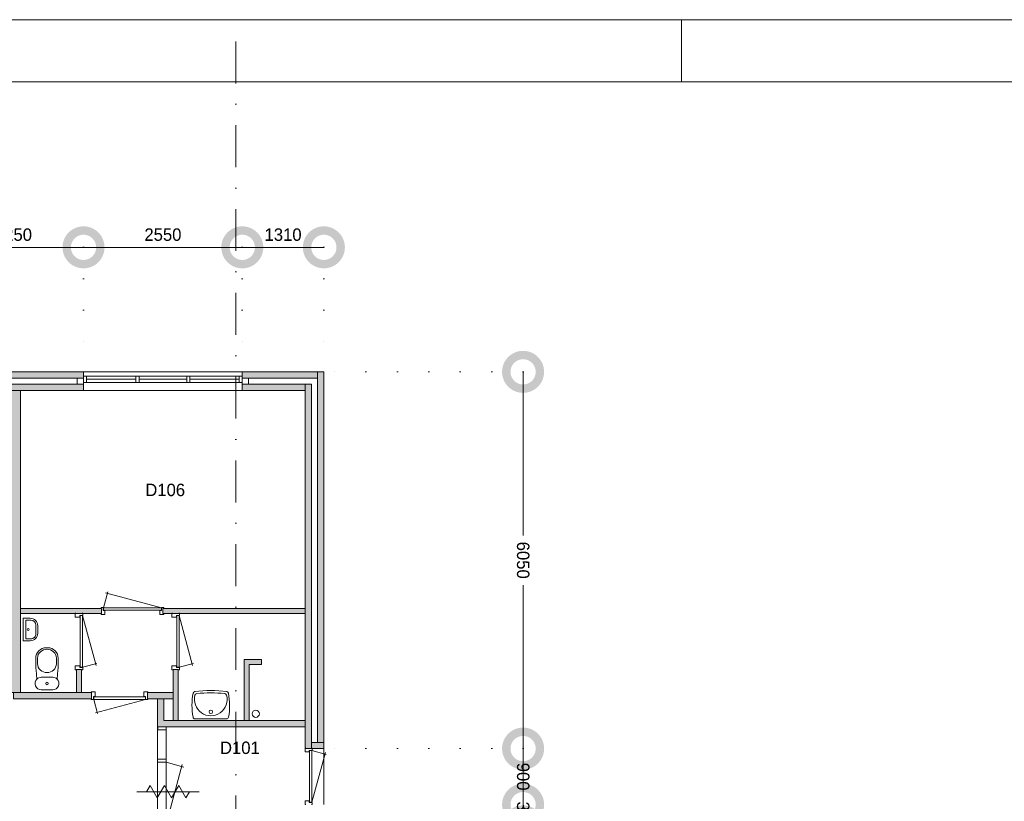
# Model space of a CAD drawing. Header units: millimetres. Extents: x -8493 to 75607, y -3060 to 56340.
# Tile 35 of 35: x 43980 to 59793, y 43788 to 56340. Entities that reach past the tile are written whole.
import ezdxf
from ezdxf.enums import TextEntityAlignment as Align

# ---------------------------------------------------------------- set-up
doc = ezdxf.new("R2010")
doc.units = ezdxf.units.MM
doc.header["$PDMODE"] = 3
doc.header["$PDSIZE"] = 1
doc.linetypes.add('DGN1', pattern=[504.6, 0, -504.6])
doc.linetypes.add('DGN4', pattern=[1345.6, 672.8, -336.4, 0, -336.4])
for name, color, linetype in [('1', 7, 'Continuous'), ('12', 7, 'Continuous'), ('16', 7, 'Continuous'), ('17', 7, 'Continuous'), ('30', 7, 'Continuous'), ('31', 7, 'Continuous'), ('32', 7, 'Continuous'), ('33', 7, 'Continuous'), ('40', 7, 'Continuous'), ('48', 7, 'Continuous'), ('56', 7, 'Continuous'), ('58', 7, 'Continuous'), ('62', 7, 'Continuous')]:
    doc.layers.add(name, color=color, linetype=linetype)
doc.styles.add('dgn003', font='dgn003.shx')
doc.styles.get("Standard").update_dxf_attribs({"font": 'arial.ttf'})
doc.dimstyles.get("Standard").update_dxf_attribs({"dimtxt": 0.18, "dimasz": 0.18, "dimexe": 0.18, "dimexo": 0.0625, "dimgap": 0.09, "dimtad": 0, "dimtih": 1, "dimtoh": 1, "dimdec": 4, "dimzin": 0, "dimdsep": 46, "dimtxsty": 'Standard', "dimcen": 0.09, "dimadec": 0, "dimazin": 0, "dimtfac": 1, "dimtdec": 4, "dimtofl": 0, "dimtmove": 0, "dimatfit": 3, "dimfxl": 1, "dimtolj": 1, "dimtzin": 0, "dimarcsym": 0})

# ---------------------------------------------------------------- blocks, each defined once
blk = doc.blocks.new('WT0137')
at = {"layer": '40', "color": 7, "linetype": 'Continuous', "lineweight": 0}
blk.add_line((253, 20), (-253, 20), dxfattribs=at)
blk.add_circle((0, 133), 28.1, dxfattribs=at)
for centre, radius, start, end in [((766, 236), 1068, 169.4486, 190.2017), ((-252, 426), 33, 96.8575, 169.6545), ((0, 332), 263, 164.8667, 15.1333), ((0, -1669), 2144, 83.1425, 96.8575), ((-222, 392), 33, 96.0418, 164.8667), ((0, -1707), 2144, 83.9582, 96.0418), ((222, 392), 33, 15.1333, 83.9582), ((252, 426), 33, 10.3455, 83.1425), ((-766, 236), 1068, 349.7983, 10.5514), ((-253, 53), 33, 190.0027, 270), ((253, 53), 33, 270, 349.9973)]:
    blk.add_arc(centre, radius, start, end, dxfattribs=at)
blk = doc.blocks.new('830R10112')
at = {"layer": '33', "color": 1, "linetype": 'Continuous', "lineweight": 0}
for p, q in [((38, -108), (99.32, -336.87)), ((868, -108), (66.28, -322.82))]:
    blk.add_line(p, q, dxfattribs=at)
at = {"layer": '33', "color": 92, "linetype": 'Continuous', "lineweight": 13, "true_color": 0x00e100, "flags": 128}
for points in [[(0, -100), (0, -111), (35, -111), (35, -61), (60, -61), (60, 11), (0, 11), (0, 0)], [(906, -100), (906, -111), (871, -111), (871, -61), (846, -61), (846, 11), (906, 11), (906, 0)]]:
    blk.add_lwpolyline(points, dxfattribs=at)
at = {"layer": '33', "color": 2, "linetype": 'Continuous', "lineweight": 13, "true_color": 0xf0f000, "flags": 128}
blk.add_lwpolyline([(868, -108), (38, -108), (38, -68), (868, -68), (868, -108)], dxfattribs=at)
blk = doc.blocks.new('CLOS0237')
at = {"layer": '40', "color": 7, "linetype": 'Continuous', "lineweight": 0}
for p, q in [((1, 670), (-1, 670)), ((-155, 528), (-155, 436)), ((155, 528), (155, 436)), ((92, 220), (-93, 220))]:
    blk.add_line(p, q, dxfattribs=at)
at = {"layer": '40', "color": 7, "linetype": 'Continuous', "lineweight": 0, "flags": 128}
for points in [[(176, 338), (162, 192), (162, 192, -0.674333), (92, 20), (92, 20), (-93, 20), (-93, 20, -0.674333), (-162, 192), (-162, 192), (-176, 338), (-176, 338, -0.023285), (-180, 431), (-180, 431), (-180, 525), (-180, 525, -0.414214), (-10, 695), (-10, 695), (10, 695), (10, 695, -0.414214), (180, 525), (180, 525), (180, 431), (180, 431, -0.023285), (176, 338)], [(-155, 528, -0.917521), (155, 528)], [(155, 437, -0.917514), (-155, 437)]]:
    blk.add_lwpolyline(points, format="xyb", dxfattribs=at)
at = {"layer": '40', "color": 7, "linetype": 'Continuous', "lineweight": 0}
blk.add_circle((0, 120), 20, dxfattribs=at)
for centre, start, end in [((-93, 120), 90, 134.0273), ((92, 120), 45.9727, 90)]:
    blk.add_arc(centre, 100, start, end, dxfattribs=at)
blk = doc.blocks.new('FT0137')
at = {"layer": '40', "color": 7, "linetype": 'Continuous', "lineweight": 0}
for p, q in [((20, -180), (20, 180)), ((65, -149), (65, 149)), ((65, 149), (144, 149)), ((135, -180), (20, -180))]:
    blk.add_line(p, q, dxfattribs=at)
at = {"layer": '40', "color": 7, "linetype": 'Continuous', "lineweight": 0, "flags": 128}
for points in [[(20, 180), (135, 180)], [(224, 69), (224, -69)], [(255, 60), (255, -60)], [(144, -149), (65, -149)]]:
    blk.add_lwpolyline(points, dxfattribs=at)
for points in [[(255, -60, -0.414214), (135, -180)], [(224, -69, -0.414214), (144, -149)]]:
    blk.add_lwpolyline(points, format="xyb", dxfattribs=at)
at = {"layer": '40', "color": 7, "linetype": 'Continuous', "lineweight": 0}
blk.add_circle((101, 1), 15.1, dxfattribs=at)
for centre, radius in [((135, 60), 120), ((144, 69), 80)]:
    blk.add_arc(centre, radius, 0, 90, dxfattribs=at)
blk = doc.blocks.new('830R10113')
at = {"layer": '33', "color": 1, "linetype": 'Continuous', "lineweight": 0}
for p, q in [((108, 868), (322.82, 66.28)), ((108, 38), (336.87, 99.32))]:
    blk.add_line(p, q, dxfattribs=at)
at = {"layer": '33', "color": 92, "linetype": 'Continuous', "lineweight": 13, "true_color": 0x00e100, "flags": 128}
for points in [[(100, 906), (111, 906), (111, 871), (61, 871), (61, 846), (-11, 846), (-11, 906), (0, 906)], [(100, 0), (111, 0), (111, 35), (61, 35), (61, 60), (-11, 60), (-11, 0), (0, 0)]]:
    blk.add_lwpolyline(points, dxfattribs=at)
at = {"layer": '33', "color": 2, "linetype": 'Continuous', "lineweight": 13, "true_color": 0xf0f000, "flags": 128}
blk.add_lwpolyline([(108, 868), (108, 38), (68, 38), (68, 868), (108, 868)], dxfattribs=at)
blk = doc.blocks.new('830R10114')
at = {"layer": '33', "color": 1, "linetype": 'Continuous', "lineweight": 0}
for p, q in [((108, 868), (322.82, 66.28)), ((108, 38), (336.87, 99.32))]:
    blk.add_line(p, q, dxfattribs=at)
at = {"layer": '33', "color": 92, "linetype": 'Continuous', "lineweight": 13, "true_color": 0x00e100, "flags": 128}
for points in [[(100, 906), (111, 906), (111, 871), (61, 871), (61, 846), (-11, 846), (-11, 906), (0, 906)], [(100, 0), (111, 0), (111, 35), (61, 35), (61, 60), (-11, 60), (-11, 0), (0, 0)]]:
    blk.add_lwpolyline(points, dxfattribs=at)
at = {"layer": '33', "color": 2, "linetype": 'Continuous', "lineweight": 13, "true_color": 0xf0f000, "flags": 128}
blk.add_lwpolyline([(108, 868), (108, 38), (68, 38), (68, 868), (108, 868)], dxfattribs=at)
blk = doc.blocks.new('930L0938')
at = {"layer": '33', "color": 1, "linetype": 'Continuous', "lineweight": 0}
for p, q in [((-968, 98), (-899.56, 353.44)), ((-38, 98), (-936.31, 338.7))]:
    blk.add_line(p, q, dxfattribs=at)
at = {"layer": '33', "color": 92, "linetype": 'Continuous', "lineweight": 13, "true_color": 0x00e100, "flags": 128}
for points in [[(-1006, 90), (-1006, 101), (-971, 101), (-971, 51), (-946, 51), (-946, -11), (-1006, -11), (-1006, 0)], [(0, 90), (0, 101), (-35, 101), (-35, 51), (-60, 51), (-60, -11), (0, -11), (0, 0)]]:
    blk.add_lwpolyline(points, dxfattribs=at)
at = {"layer": '33', "color": 2, "linetype": 'Continuous', "lineweight": 13, "true_color": 0xf0f000, "flags": 128}
blk.add_lwpolyline([(-968, 98), (-38, 98), (-38, 58), (-968, 58), (-968, 98)], dxfattribs=at)
blk = doc.blocks.new('830L09')
at = {"layer": '33', "color": 1, "linetype": 'Continuous', "lineweight": 0}
for p, q in [((98, 868), (323.91, 807.47)), ((98, 38), (312.82, 839.72))]:
    blk.add_line(p, q, dxfattribs=at)
at = {"layer": '33', "color": 92, "linetype": 'Continuous', "lineweight": 13, "true_color": 0x00e100, "flags": 128}
for points in [[(90, 906), (101, 906), (101, 871), (51, 871), (51, 846), (-11, 846), (-11, 906), (0, 906)], [(90, 0), (101, 0), (101, 35), (51, 35), (51, 60), (-11, 60), (-11, 0), (0, 0)]]:
    blk.add_lwpolyline(points, dxfattribs=at)
at = {"layer": '33', "color": 2, "linetype": 'Continuous', "lineweight": 13, "true_color": 0xf0f000, "flags": 128}
blk.add_lwpolyline([(98, 38), (98, 868), (58, 868), (58, 38), (98, 38)], dxfattribs=at)
blk = doc.blocks.new('A1')
at = {"layer": '1', "color": 1, "linetype": 'Continuous', "lineweight": 0}
for p, q in [((84100, 59400), (0, 59400)), ((63100, 58400), (63100, 59400))]:
    blk.add_line(p, q, dxfattribs=at)
at = {"layer": '1', "color": 52, "linetype": 'Continuous', "lineweight": 0, "true_color": 0xc3c300, "flags": 128}
blk.add_lwpolyline([(1000, 1000), (83100, 1000), (83100, 58400), (1000, 58400), (1000, 1000)], dxfattribs=at)
blk = doc.blocks.new('_DotSmall')
at = {"color": 0, "linetype": 'ByBlock', "const_width": 0.5}
blk.add_lwpolyline([(-0.0625, 0, 1), (0.0625, 0, 1)], format="xyb", close=True, dxfattribs=at)
blk = doc.blocks.new('*D2962')
at = {"layer": '58', "color": 3, "linetype": 'Continuous', "lineweight": 0, "transparency": 16777216}
blk.add_line((45005, 52684), (47555, 52684), dxfattribs=at)
at = {"layer": 'Defpoints', "color": 0, "linetype": 'Continuous', "transparency": 16777216}
for p in [(47555, 52684), (45005, 50684), (47555, 50684)]:
    blk.add_point(p, dxfattribs=at)
at = {"layer": '58', "color": 3, "linetype": 'Continuous', "lineweight": 0, "transparency": 16777216, "xscale": 1080, "yscale": 1080, "zscale": 1080, "rotation": 180}
blk.add_blockref('_DotSmall', (45005, 52684), dxfattribs=at)
at = {"layer": '58', "color": 3, "linetype": 'Continuous', "lineweight": 0, "transparency": 16777216, "xscale": 1080, "yscale": 1080, "zscale": 1080}
blk.add_blockref('_DotSmall', (47555, 52684), dxfattribs=at)
at = {"layer": '58', "color": 3, "linetype": 'Continuous', "lineweight": 0, "transparency": 16777216, "insert": (46280, 52887), "char_height": 200, "attachment_point": 5, "style": 'dgn003'}
blk.add_mtext('\\A1;2550', dxfattribs=at)
blk = doc.blocks.new('*D2963')
at = {"layer": '58', "color": 3, "linetype": 'Continuous', "lineweight": 0, "transparency": 16777216}
blk.add_line((45005, 52684), (42755, 52684), dxfattribs=at)
at = {"layer": 'Defpoints', "color": 0, "linetype": 'Continuous', "transparency": 16777216}
for p in [(42755, 52684), (42755, 50684), (45005, 50684)]:
    blk.add_point(p, dxfattribs=at)
at = {"layer": '58', "color": 3, "linetype": 'Continuous', "lineweight": 0, "transparency": 16777216, "xscale": 1080, "yscale": 1080, "zscale": 1080, "rotation": 180}
blk.add_blockref('_DotSmall', (42755, 52684), dxfattribs=at)
at = {"layer": '58', "color": 3, "linetype": 'Continuous', "lineweight": 0, "transparency": 16777216, "xscale": 1080, "yscale": 1080, "zscale": 1080}
blk.add_blockref('_DotSmall', (45005, 52684), dxfattribs=at)
at = {"layer": '58', "color": 3, "linetype": 'Continuous', "lineweight": 0, "transparency": 16777216, "insert": (43880, 52887), "char_height": 200, "attachment_point": 5, "style": 'dgn003'}
blk.add_mtext('\\A1;2250', dxfattribs=at)
blk = doc.blocks.new('*D2964')
at = {"layer": '58', "color": 3, "linetype": 'Continuous', "lineweight": 0, "transparency": 16777216}
blk.add_line((48865, 52684), (47555, 52684), dxfattribs=at)
at = {"layer": 'Defpoints', "color": 0, "linetype": 'Continuous', "transparency": 16777216}
for p in [(47555, 52684), (47555, 50684), (48865, 50684)]:
    blk.add_point(p, dxfattribs=at)
at = {"layer": '58', "color": 3, "linetype": 'Continuous', "lineweight": 0, "transparency": 16777216, "xscale": 1080, "yscale": 1080, "zscale": 1080, "rotation": 180}
blk.add_blockref('_DotSmall', (47555, 52684), dxfattribs=at)
at = {"layer": '58', "color": 3, "linetype": 'Continuous', "lineweight": 0, "transparency": 16777216, "xscale": 1080, "yscale": 1080, "zscale": 1080}
blk.add_blockref('_DotSmall', (48865, 52684), dxfattribs=at)
at = {"layer": '58', "color": 3, "linetype": 'Continuous', "lineweight": 0, "transparency": 16777216, "insert": (48210, 52887), "char_height": 200, "attachment_point": 5, "style": 'dgn003'}
blk.add_mtext('\\A1;1310', dxfattribs=at)
blk = doc.blocks.new('*D2965')
at = {"layer": '58', "color": 3, "linetype": 'Continuous', "lineweight": 0, "transparency": 16777216}
for p, q in [((52064.76, 50684.49), (52064.76, 48058.330382)), ((52064.76, 44634.49), (52064.76, 47260.649618))]:
    blk.add_line(p, q, dxfattribs=at)
at = {"layer": 'Defpoints', "color": 0, "linetype": 'Continuous', "transparency": 16777216}
for p in [(49134.19, 50684.49), (52064.76, 50684.49), (49134.19, 44634.49)]:
    blk.add_point(p, dxfattribs=at)
at = {"layer": '58', "color": 3, "linetype": 'Continuous', "lineweight": 0, "transparency": 16777216, "xscale": 1080, "yscale": 1080, "zscale": 1080}
for p, rotation in [((52064.76, 50684.49), 90), ((52064.76, 44634.49), 270)]:
    blk.add_blockref('_DotSmall', p, dxfattribs=dict(at, rotation=rotation))
at = {"layer": '58', "color": 3, "linetype": 'Continuous', "lineweight": 0, "transparency": 16777216, "insert": (52064.76, 47659.49), "char_height": 200, "attachment_point": 5, "rotation": 270, "style": 'dgn003'}
blk.add_mtext('\\A1;6050', dxfattribs=at)
blk = doc.blocks.new('*D2966')
at = {"layer": '58', "color": 3, "linetype": 'Continuous', "lineweight": 0, "transparency": 16777216}
for p, q in [((52065, 44634), (52065, 44505)), ((52065, 43734), (52065, 43864))]:
    blk.add_line(p, q, dxfattribs=at)
at = {"layer": 'Defpoints', "color": 0, "linetype": 'Continuous', "transparency": 16777216}
for p in [(50664, 44634), (52065, 44634), (50664, 43734)]:
    blk.add_point(p, dxfattribs=at)
at = {"layer": '58', "color": 3, "linetype": 'Continuous', "lineweight": 0, "transparency": 16777216, "xscale": 1080, "yscale": 1080, "zscale": 1080}
for p, rotation in [((52065, 44634), 90), ((52065, 43734), 270)]:
    blk.add_blockref('_DotSmall', p, dxfattribs=dict(at, rotation=rotation))
at = {"layer": '58', "color": 3, "linetype": 'Continuous', "lineweight": 0, "transparency": 16777216, "insert": (52065, 44184), "char_height": 200, "attachment_point": 5, "rotation": 270, "style": 'dgn003'}
blk.add_mtext('\\A1;900', dxfattribs=at)
blk = doc.blocks.new('*D2967')
at = {"layer": '58', "color": 3, "linetype": 'Continuous', "lineweight": 0, "transparency": 16777216}
for p, q in [((52064.76, 43734.49), (52064.76, 44814.49)), ((52064.76, 43384.49), (52064.76, 43734.49)), ((52064.76, 43384.49), (52064.76, 42304.49))]:
    blk.add_line(p, q, dxfattribs=at)
at = {"layer": 'Defpoints', "color": 0, "linetype": 'Continuous', "transparency": 16777216}
for p in [(49092.62, 43734.49), (52064.76, 43734.49), (49092.62, 43384.49)]:
    blk.add_point(p, dxfattribs=at)
at = {"layer": '58', "color": 3, "linetype": 'Continuous', "lineweight": 0, "transparency": 16777216, "xscale": 1080, "yscale": 1080, "zscale": 1080}
for p, rotation in [((52064.76, 43734.49), 270), ((52064.76, 43384.49), 90)]:
    blk.add_blockref('_DotSmall', p, dxfattribs=dict(at, rotation=rotation))
at = {"layer": '58', "color": 3, "linetype": 'Continuous', "lineweight": 0, "transparency": 16777216, "insert": (52064.76, 43559.49), "char_height": 200, "attachment_point": 5, "rotation": 270, "style": 'dgn003'}
blk.add_mtext('\\A1;350', dxfattribs=at)
blk = doc.blocks.new('79B1035')
at = {"layer": '12', "color": 7, "linetype": 'Continuous', "lineweight": 0}
blk.add_line((500.48, 0), (-500.5, 0), dxfattribs=at)
at = {"layer": '12', "color": 92, "linetype": 'Continuous', "lineweight": 0, "true_color": 0x00e100}
for p, q in [((-343.72, 0), (-285.98, 100.02)), ((-285.98, 100.02), (-171.88, -97.62)), ((-171.88, -97.62), (-57.68, 100.18)), ((-57.68, 100.18), (58, -100.18)), ((58, -100.18), (173.68, 100.18)), ((173.68, 100.18), (287.88, -97.62)), ((287.88, -97.62), (344.24, 0))]:
    blk.add_line(p, q, dxfattribs=at)

msp = doc.modelspace()

# ---------------------------------------------------------------- hatches: boundary and pattern name
at = {"layer": '62'}
for color, points in [(7, [(45004.76, 50584.49), (42754.76, 50584.49), (42754.76, 50684.49), (45004.76, 50684.49)]), (7, [(48764.76, 50584.49), (47554.76, 50584.49), (47554.76, 50684.49), (48764.76, 50684.49)]), (7, [(48864.76, 44734.49), (48764.76, 44734.49), (48764.76, 50684.49), (48864.76, 50684.49)]), (9, [(45004.76, 50384.49), (42754.76, 50384.49), (42754.76, 50484.49), (45004.76, 50484.49)]), (9, [(47554.76, 50484.49), (48564.76, 50484.49), (48564.76, 50384.49), (47554.76, 50384.49)]), (9, [(48664.76, 50484.49), (48564.76, 50484.49), (48564.76, 44634.49), (48664.76, 44634.49)]), (9, [(43764.76, 50384.49), (43994.76, 50384.49), (43994.76, 45534.49), (43764.76, 45534.49)]), (9, [(45294.76, 46804.49), (43994.76, 46804.49), (43994.76, 46884.49), (45294.76, 46884.49)]), (9, [(48564.76, 46804.49), (46279.76, 46804.49), (46279.76, 46884.49), (48564.76, 46884.49)]), (9, [(47864.76, 45984.49), (47864.76, 46064.49), (47584.76, 46064.49), (47584.76, 45084.49), (47664.76, 45084.49), (47664.76, 45984.49)]), (9, [(44974.76, 45904.49), (44894.76, 45904.49), (44894.76, 45534.49), (44974.76, 45534.49)]), (9, [(46524.76, 45904.49), (46444.76, 45904.49), (46444.76, 45084.49), (46524.76, 45084.49)]), (7, [(45134.76, 45534.49), (43879.76, 45534.49), (43879.76, 45434.49), (45134.76, 45434.49)]), (7, [(46444.76, 45534.49), (46034.76, 45534.49), (46034.76, 45434.49), (46444.76, 45434.49)]), (7, [(48564.76, 44984.49), (48564.76, 45084.49), (46294.76, 45084.49), (46294.76, 45434.49), (46194.76, 45434.49), (46194.76, 44984.49)]), (7, [(48664.76, 44734.49), (48864.76, 44734.49), (48864.76, 44634.49), (48664.76, 44634.49)])]:
    msp.add_hatch(color=color, dxfattribs=at).paths.add_polyline_path(points)

# ---------------------------------------------------------------- linework, layer by layer
at = {"layer": '16', "color": 92, "linetype": 'Continuous', "lineweight": 0, "true_color": 0x00e100}
for p, q in [((47554.76, 50684.49), (48864.76, 50684.49)), ((47554.76, 50384.49), (48564.76, 50384.49)), ((48564.76, 44634.49), (48864.76, 44634.49))]:
    msp.add_line(p, q, dxfattribs=at)
at = {"layer": '16', "color": 92, "linetype": 'Continuous', "lineweight": 0, "true_color": 0x00e100, "flags": 128}
for points in [[(45004.76, 50384.49), (42754.76, 50384.49), (42754.76, 50684.49), (45004.76, 50684.49), (45004.76, 50384.49)], [(47554.76, 50384.49), (47554.76, 50384.49), (47554.76, 50684.49), (47554.76, 50684.49), (47554.76, 50384.49)], [(48864.76, 50684.49), (48864.76, 44634.49)], [(44904.76, 50484.49), (42854.76, 50484.49), (42854.76, 50584.49), (44904.76, 50584.49), (44904.76, 50484.49)], [(48764.76, 44734.49), (48664.76, 44734.49), (48664.76, 50484.49), (47654.76, 50484.49), (47654.76, 50584.49), (48764.76, 50584.49), (48764.76, 44734.49)], [(48564.76, 50384.49), (48564.76, 44634.49)], [(43994.76, 46804.49), (45294.76, 46804.49), (45294.76, 46884.49), (43994.76, 46884.49), (43994.76, 46804.49)], [(46279.76, 46804.49), (48564.76, 46804.49), (48564.76, 46884.49), (46279.76, 46884.49), (46279.76, 46804.49)], [(47664.76, 45084.49), (47664.76, 45984.49), (47864.76, 45984.49), (47864.76, 46064.49), (47584.76, 46064.49), (47584.76, 45084.49), (47664.76, 45084.49)], [(44974.76, 45534.49), (44894.76, 45534.49), (44894.76, 45904.49), (44974.76, 45904.49), (44974.76, 45534.49)], [(46524.76, 45084.49), (46444.76, 45084.49), (46444.76, 45904.49), (46524.76, 45904.49), (46524.76, 45084.49)], [(45134.76, 45434.49), (43879.76, 45434.49), (43879.76, 45534.49), (45134.76, 45534.49), (45134.76, 45434.49)], [(46444.76, 45434.49), (46034.76, 45434.49), (46034.76, 45534.49), (46444.76, 45534.49), (46444.76, 45434.49)], [(48564.76, 44984.49), (46194.76, 44984.49), (46194.76, 45434.49), (46294.76, 45434.49), (46294.76, 45084.49), (48564.76, 45084.49), (48564.76, 44984.49)]]:
    msp.add_lwpolyline(points, dxfattribs=at)
at = {"layer": '17', "color": 92, "linetype": 'Continuous', "lineweight": 0, "true_color": 0x00e100, "flags": 128}
msp.add_lwpolyline([(43764.76, 45534.49), (43994.76, 45534.49), (43994.76, 50384.49), (43764.76, 50384.49), (43764.76, 45534.49)], dxfattribs=at)
at = {"layer": '30', "color": 3, "linetype": 'Continuous', "lineweight": 0}
for p, q in [((47554.76, 50684.49), (45004.76, 50684.49)), ((47554.76, 50384.49), (45004.76, 50384.49))]:
    msp.add_line(p, q, dxfattribs=at)
at = {"layer": '31', "color": 3, "linetype": 'Continuous', "lineweight": 0}
for p, q in [((46194.76, 44984.49), (46194.76, 43384.49)), ((46334.76, 44984.49), (46334.76, 43384.49))]:
    msp.add_line(p, q, dxfattribs=at)
at = {"layer": '32', "color": 3, "linetype": 'Continuous', "lineweight": 0}
for p, q in [((47504.76, 50614.49), (45004.76, 50614.49)), ((47504.76, 50514.49), (47504.76, 50614.49)), ((45846.42, 50564.49), (45054.76, 50564.49)), ((45054.76, 50514.49), (47504.76, 50514.49)), ((46663.09, 50564.49), (45896.42, 50564.49)), ((47504.76, 50564.49), (46713.09, 50564.49))]:
    msp.add_line(p, q, dxfattribs=at)
at = {"layer": '32', "color": 3, "linetype": 'Continuous', "lineweight": 0, "flags": 128}
for points in [[(45054.76, 50614.49), (45004.76, 50614.49), (45004.76, 50514.49), (45054.76, 50514.49), (45054.76, 50614.49)], [(45896.42, 50614.49), (45846.42, 50614.49), (45846.42, 50514.49), (45896.42, 50514.49), (45896.42, 50614.49)], [(46713.09, 50614.49), (46663.09, 50614.49), (46663.09, 50514.49), (46713.09, 50514.49), (46713.09, 50614.49)], [(47554.76, 50614.49), (47504.76, 50614.49), (47504.76, 50514.49), (47554.76, 50514.49), (47554.76, 50614.49)], [(46334.76, 44984.49), (46334.76, 44934.49), (46195.76, 44934.49), (46195.76, 44984.49), (46334.76, 44984.49)], [(46333.76, 44464.49), (46333.76, 44414.49), (46194.76, 44414.49), (46194.76, 44464.49), (46333.76, 44464.49)]]:
    msp.add_lwpolyline(points, dxfattribs=at)
at = {"layer": '33', "color": 1, "linetype": 'Continuous', "lineweight": 0}
for p, q in [((46333.76, 44414.49), (46617.09, 44338.57)), ((46333.76, 43434.49), (46586.69, 44378.43))]:
    msp.add_line(p, q, dxfattribs=at)
at = {"layer": '40', "color": 3, "linetype": 'Continuous', "lineweight": 0}
msp.add_circle((47771.52, 45193.09), 57.46, dxfattribs=at)
at = {"layer": '56', "color": 3, "linetype": 'DGN4', "lineweight": 0}
msp.add_line((47449.76, 55989.76), (47449.76, 547.85), dxfattribs=at)
at = {"layer": '58', "color": 3, "linetype": 'DGN1', "lineweight": 0}
for p, q in [((45004.76, 52684.49), (45004.76, 50684.49)), ((47554.76, 52684.49), (47554.76, 50684.49)), ((48864.76, 52684.49), (48864.76, 50684.49)), ((52064.76, 50684.49), (48864.76, 50684.49)), ((52064.76, 44634.49), (48864.76, 44634.49))]:
    msp.add_line(p, q, dxfattribs=at)
at = {"layer": '58', "color": 3, "linetype": 'Continuous', "lineweight": 0}
msp.add_line((48864.76, 44634.49), (48864.76, 43734.49), dxfattribs=at)
at = {"layer": '62', "color": 7, "linetype": 'Continuous', "lineweight": 0, "flags": 128}
for points in [[(45004.76, 50584.49), (42754.76, 50584.49), (42754.76, 50684.49), (45004.76, 50684.49), (45004.76, 50584.49)], [(48764.76, 50584.49), (47554.76, 50584.49), (47554.76, 50684.49), (48764.76, 50684.49), (48764.76, 50584.49)], [(48864.76, 44734.49), (48764.76, 44734.49), (48764.76, 50684.49), (48864.76, 50684.49), (48864.76, 44734.49)], [(45134.76, 45534.49), (43879.76, 45534.49), (43879.76, 45434.49), (45134.76, 45434.49), (45134.76, 45534.49)], [(46444.76, 45534.49), (46034.76, 45534.49), (46034.76, 45434.49), (46444.76, 45434.49), (46444.76, 45534.49)], [(48564.76, 44984.49), (48564.76, 45084.49), (46294.76, 45084.49), (46294.76, 45434.49), (46194.76, 45434.49), (46194.76, 44984.49), (48564.76, 44984.49)], [(48664.76, 44734.49), (48864.76, 44734.49), (48864.76, 44634.49), (48664.76, 44634.49), (48664.76, 44734.49)]]:
    msp.add_lwpolyline(points, dxfattribs=at)
at = {"layer": '62', "color": 9, "linetype": 'Continuous', "lineweight": 0, "flags": 128}
for points in [[(45004.76, 50384.49), (42754.76, 50384.49), (42754.76, 50484.49), (45004.76, 50484.49), (45004.76, 50384.49)], [(47554.76, 50484.49), (48564.76, 50484.49), (48564.76, 50384.49), (47554.76, 50384.49), (47554.76, 50484.49)], [(48664.76, 50484.49), (48564.76, 50484.49), (48564.76, 44634.49), (48664.76, 44634.49), (48664.76, 50484.49)], [(43764.76, 50384.49), (43994.76, 50384.49), (43994.76, 45534.49), (43764.76, 45534.49), (43764.76, 50384.49)], [(45294.76, 46804.49), (43994.76, 46804.49), (43994.76, 46884.49), (45294.76, 46884.49), (45294.76, 46804.49)], [(48564.76, 46804.49), (46279.76, 46804.49), (46279.76, 46884.49), (48564.76, 46884.49), (48564.76, 46804.49)], [(47864.76, 45984.49), (47864.76, 46064.49), (47584.76, 46064.49), (47584.76, 45084.49), (47664.76, 45084.49), (47664.76, 45984.49), (47864.76, 45984.49)], [(44974.76, 45904.49), (44894.76, 45904.49), (44894.76, 45534.49), (44974.76, 45534.49), (44974.76, 45904.49)], [(46524.76, 45904.49), (46444.76, 45904.49), (46444.76, 45084.49), (46524.76, 45084.49), (46524.76, 45904.49)]]:
    msp.add_lwpolyline(points, dxfattribs=at)

# ---------------------------------------------------------------- block references
at = {"color": 7, "linetype": 'Continuous', "lineweight": 0}
for name, p in [('A1', (-8492.96, -3060.21)), ('930L0938', (46292.99, 46798.52)), ('FT0137', (44015.19, 46546.53)), ('830R10114', (44883.16, 45901.4)), ('830R10113', (46434.58, 45901.41)), ('CLOS0237', (44418.27, 45559.39)), ('830R10112', (45130.05, 45532.59)), ('WT0137', (47048.9, 45092.35)), ('830L09', (48575.76, 43734.49)), ('79B1035', (46360.76, 43941.2))]:
    msp.add_blockref(name, p, dxfattribs=at)

# ---------------------------------------------------------------- texts
at = {"layer": '48', "color": 7, "linetype": 'Continuous', "lineweight": 0, "style": 'dgn003'}
for s, p in [('D106', (46316.4, 48788.7)), ('D101', (47516.24, 44647.43))]:
    msp.add_text(s, height=200, dxfattribs=at).set_placement(p, align=Align.MIDDLE_CENTER)

# ---------------------------------------------------------------- dimensions: what is measured, and where the dimension line sits
at = {"layer": '58', "color": 3, "linetype": 'Continuous', "lineweight": 0}
for base, p1, p2, picture, middle in [((42754.76, 52684.49), (45004.76, 50684.49), (42754.76, 50684.49), '*D2963', (43879.76, 52886.6)), ((47554.76, 52684.49), (45004.76, 50684.49), (47554.76, 50684.49), '*D2962', (46279.76, 52886.6)), ((47554.76, 52684.49), (48864.76, 50684.49), (47554.76, 50684.49), '*D2964', (48209.76, 52886.67))]:
    dim = msp.add_linear_dim(base=base, p1=p1, p2=p2, dimstyle='Standard', override={"dimscale": 1, "dimtxt": 200, "dimasz": 1080, "dimexe": 0, "dimexo": 0, "dimgap": 100, "dimtad": 1, "dimjust": 0, "dimtih": 0, "dimtoh": 0, "dimdec": 0, "dimlfac": 1, "dimzin": 11, "dimdsep": 46, "dimlunit": 2, "dimpost": '<>', "dimtxsty": 'dgn003', "dimblk1": 'DotSmall', "dimblk2": 'DotSmall', "dimsah": 1, "dimcen": 0, "dimse1": 1, "dimse2": 1, "dimclrd": 3, "dimclre": 3, "dimclrt": 3, "dimtol": 0, "dimtix": 1, "dimtofl": 1, "dimatfit": 3, "dimfrac": 1, "dimtolj": 1, "dimlwd": 0, "dimlwe": 0}, dxfattribs=at)
    dim.commit()
    dim.dimension.update_dxf_attribs({"geometry": picture, "text_midpoint": middle})
for base, p1, p2, picture, middle in [((52064.76, 50684.49), (49134.19, 44634.49), (49134.19, 50684.49), '*D2965', (52064.76, 47659.49)), ((52064.76, 44634.49), (50663.99, 43734.49), (50663.99, 44634.49), '*D2966', (52064.76, 44184.49)), ((52064.76, 43734.49), (49092.62, 43384.49), (49092.62, 43734.49), '*D2967', (52064.76, 43559.49))]:
    dim = msp.add_linear_dim(base=base, p1=p1, p2=p2, angle=270, dimstyle='Standard', override={"dimscale": 1, "dimtxt": 200, "dimasz": 1080, "dimexe": 0, "dimexo": 0, "dimgap": 100, "dimtad": 1, "dimjust": 0, "dimtih": 0, "dimtoh": 0, "dimdec": 0, "dimlfac": 1, "dimzin": 11, "dimdsep": 46, "dimlunit": 2, "dimpost": '<>', "dimtxsty": 'dgn003', "dimblk1": 'DotSmall', "dimblk2": 'DotSmall', "dimsah": 1, "dimcen": 0, "dimse1": 1, "dimse2": 1, "dimclrd": 3, "dimclre": 3, "dimclrt": 3, "dimtol": 0, "dimtix": 1, "dimtofl": 1, "dimatfit": 3, "dimfrac": 1, "dimtolj": 1, "dimlwd": 0, "dimlwe": 0}, dxfattribs=at)
    dim.commit()
    dim.dimension.update_dxf_attribs({"geometry": picture, "text_midpoint": middle, "text_rotation": 270})

doc.saveas('drawing.dxf')
